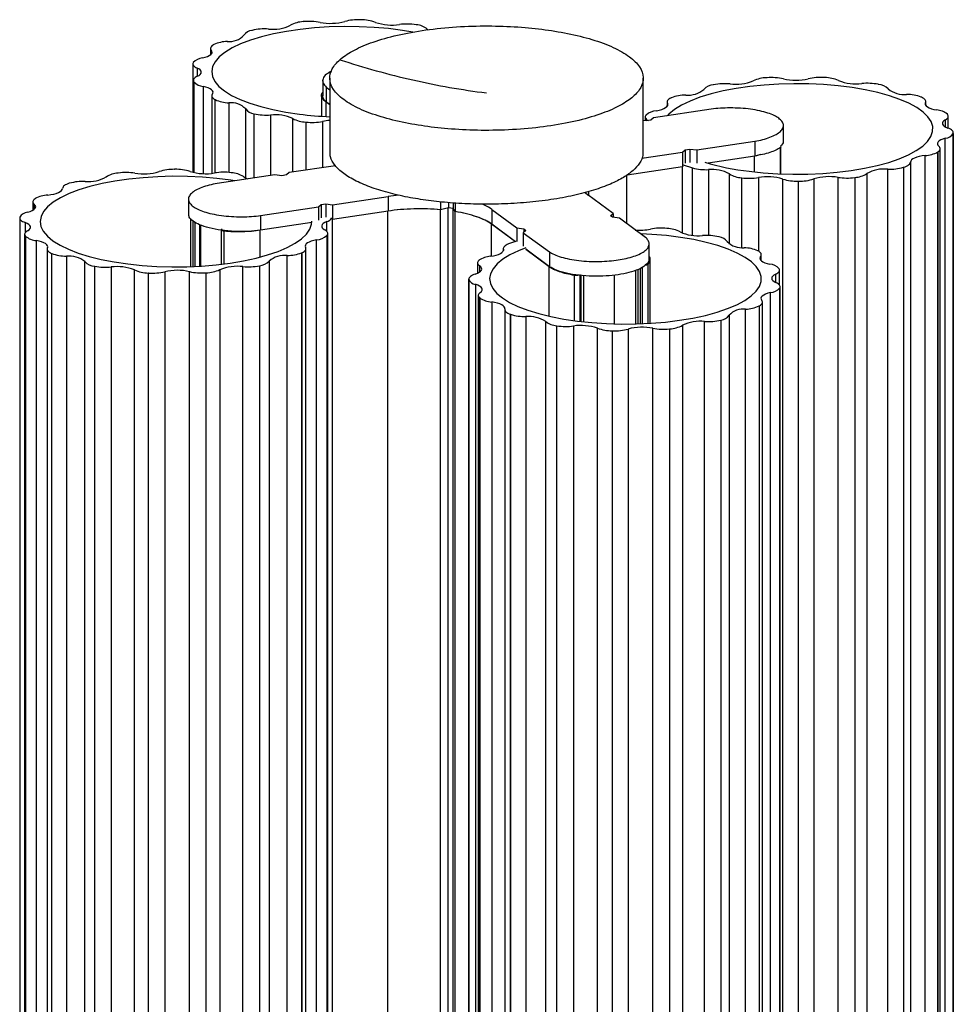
# Paper-space layout '_Dimétrica' of a CAD drawing. Header units: millimetres. Extents: x 5557 to 5757, y 1512 to 1889.
# Tile 2 of 2: x 5568 to 5747, y 1700 to 1889. Entities that reach past the tile are written whole.
import ezdxf

# ---------------------------------------------------------------- set-up
doc = ezdxf.new("R2010")
doc.units = ezdxf.units.MM

psp = doc.layouts.new('_Dimétrica')

# ---------------------------------------------------------------- linework, layer by layer
at = {"color": 7, "linetype": 'Continuous', "lineweight": 25}
for p, q in [((5622.35, 1888.55), (5622.28, 1888.54)), ((5633.32, 1888.91), (5633.25, 1888.91)), ((5643.94, 1887.93), (5643.88, 1887.94)), ((5612.51, 1886.88), (5612.46, 1886.87)), ((5646.01, 1887.12), (5646.17, 1886.97)), ((5605.14, 1884.15), (5605.11, 1884.13)), ((5604.53, 1883.44), (5604.53, 1882.21)), ((5604.68, 1883.08), (5604.68, 1882.36)), ((5601.16, 1880.46), (5601.16, 1859.69)), ((5601.23, 1880.71), (5601.22, 1880.69)), ((5601.96, 1879.66), (5601.96, 1878.06)), ((5711.09, 1877.81), (5711.02, 1877.81)), ((5722.11, 1877.84), (5722.05, 1877.84)), ((5601.24, 1877.29), (5601.24, 1859.67)), ((5601.31, 1877.04), (5601.33, 1877.02)), ((5601.31, 1877.04), (5601.31, 1859.66)), ((5601.33, 1859.65), (5601.33, 1877.02)), ((5603.13, 1876.14), (5603.13, 1859.44)), ((5626, 1877.21), (5626, 1874.39)), ((5626.69, 1875.99), (5627.36, 1875.49)), ((5626.69, 1875.99), (5626.69, 1873.16)), ((5627.36, 1877.73), (5627.36, 1863.58)), ((5687.36, 1863.58), (5687.36, 1877.73)), ((5700.84, 1876.46), (5700.78, 1876.45)), ((5732.42, 1876.54), (5732.37, 1876.55)), ((5604.75, 1874.33), (5604.75, 1859.5)), ((5625.76, 1874.54), (5625.76, 1870.44)), ((5740.62, 1874.08), (5740.58, 1874.1)), ((5605.37, 1873.62), (5605.4, 1873.6)), ((5605.37, 1873.62), (5605.37, 1859.58)), ((5605.4, 1859.59), (5605.4, 1873.6)), ((5608.04, 1873.01), (5608.04, 1859.67)), ((5627.36, 1872.63), (5626.65, 1873.16)), ((5626.65, 1870.4), (5626.65, 1873.16)), ((5627.36, 1872.66), (5626.69, 1873.16)), ((5691.92, 1873.15), (5691.92, 1872.33)), ((5691.98, 1872.91), (5691.98, 1872.43)), ((5692.74, 1873.97), (5692.7, 1873.95)), ((5741.39, 1872.61), (5741.39, 1873.05)), ((5741.45, 1872.52), (5741.45, 1873.27)), ((5611.27, 1858.61), (5611.27, 1871.85)), ((5612.85, 1870.92), (5612.91, 1870.91)), ((5612.85, 1870.92), (5612.85, 1858.62)), ((5612.91, 1858.62), (5612.91, 1870.91)), ((5616.01, 1870.67), (5616.01, 1859.09)), ((5687.74, 1870.29), (5687.74, 1869.57)), ((5687.9, 1870.66), (5687.88, 1870.64)), ((5700.4, 1871.79), (5689.33, 1870.12)), ((5745.61, 1870.8), (5745.59, 1870.82)), ((5745.77, 1868.14), (5745.77, 1870.43)), ((5620.28, 1859.73), (5620.28, 1869.98)), ((5622.76, 1869.31), (5622.82, 1869.3)), ((5622.76, 1869.31), (5622.76, 1860.11)), ((5622.82, 1860.12), (5622.82, 1869.3)), ((5625.98, 1869.45), (5625.98, 1860.59)), ((5687.91, 1869.54), (5687.36, 1869.61)), ((5688.83, 1869.68), (5687.91, 1869.54)), ((5689.33, 1870.12), (5688.83, 1869.68)), ((5714.2, 1865.82), (5714.2, 1868.65)), ((5745.21, 1868.39), (5745.21, 1869.75)), ((5746.7, 1867.14), (5746.71, 1867.17)), ((5746.7, 1867.14), (5746.7, 1578.65)), ((5746.71, 1578.67), (5746.71, 1867.17)), ((5746.72, 1578.78), (5746.72, 1867.28)), ((5697.64, 1863.99), (5708.71, 1865.65)), ((5708.71, 1865.65), (5708.71, 1862.82)), ((5745.19, 1577.71), (5745.19, 1866.21)), ((5687.07, 1862.4), (5694.9, 1863.57)), ((5694.9, 1863.57), (5695.4, 1864.02)), ((5694.9, 1863.57), (5694.9, 1860.75)), ((5695.4, 1864.02), (5696.31, 1864.15)), ((5695.4, 1864.02), (5695.4, 1861.45)), ((5696.31, 1864.15), (5697.64, 1863.99)), ((5696.31, 1864.15), (5696.31, 1861.58)), ((5697.64, 1863.99), (5697.64, 1861.42)), ((5708.71, 1862.82), (5699.8, 1861.48)), ((5708.67, 1859.8), (5708.67, 1862.82)), ((5709.86, 1863.08), (5708.71, 1862.82)), ((5713.63, 1859.41), (5713.63, 1864.44)), ((5713.71, 1859.41), (5713.71, 1864.56)), ((5741.34, 1574.41), (5741.34, 1862.91)), ((5743.76, 1863.6), (5743.79, 1863.62)), ((5743.76, 1863.6), (5743.76, 1575.1)), ((5743.79, 1575.12), (5743.79, 1863.62)), ((5744.19, 1575.71), (5744.19, 1864.21)), ((5628.43, 1860.96), (5619.6, 1859.63)), ((5695.03, 1860.86), (5694.9, 1860.75)), ((5695.03, 1861.12), (5696.81, 1860.54)), ((5738.51, 1861.64), (5738.51, 1573.14)), ((5586.87, 1859.56), (5586.81, 1859.55)), ((5597.7, 1860.26), (5597.63, 1860.26)), ((5616.87, 1859.22), (5605.79, 1857.55)), ((5608.55, 1859.61), (5608.49, 1859.62)), ((5618.19, 1859.05), (5616.87, 1859.22)), ((5619.1, 1859.19), (5618.19, 1859.05)), ((5619.6, 1859.63), (5619.1, 1859.19)), ((5684.24, 1849.86), (5684.24, 1859.15)), ((5694.9, 1860.75), (5684.28, 1859.15)), ((5694.86, 1848.11), (5694.86, 1860.74)), ((5696.81, 1847.63), (5696.81, 1860.54)), ((5699.83, 1860.21), (5699.83, 1847.6)), ((5703.89, 1845.94), (5703.89, 1859.39)), ((5730.15, 1859.46), (5730.15, 1570.96)), ((5734.17, 1571.8), (5734.17, 1860.3)), ((5737.18, 1860.65), (5737.23, 1860.67)), ((5737.18, 1860.65), (5737.18, 1572.15)), ((5737.23, 1572.17), (5737.23, 1860.67)), ((5577.54, 1857.61), (5577.49, 1857.59)), ((5706.17, 1858.65), (5706.24, 1858.64)), ((5706.17, 1858.65), (5706.17, 1845.3)), ((5706.24, 1845.29), (5706.24, 1858.64)), ((5709.42, 1858.69), (5709.42, 1844.6)), ((5714.09, 1569.91), (5714.09, 1858.41)), ((5717.03, 1858), (5717.09, 1858)), ((5717.03, 1858), (5717.03, 1569.5)), ((5717.09, 1569.5), (5717.09, 1858)), ((5720, 1858.43), (5720, 1569.93)), ((5724.66, 1570.23), (5724.66, 1858.73)), ((5727.85, 1858.7), (5727.91, 1858.71)), ((5727.85, 1858.7), (5727.85, 1570.2)), ((5727.91, 1570.21), (5727.91, 1858.71)), ((5640.55, 1855.34), (5638.53, 1855.09)), ((5676.24, 1855.86), (5676.78, 1855.36)), ((5681.58, 1851.82), (5676.78, 1855.36)), ((5676.98, 1855.22), (5676.98, 1856.05)), ((5570.53, 1854.05), (5570.53, 1852.43)), ((5570.79, 1853.58), (5570.79, 1852.62)), ((5570.96, 1854.66), (5570.93, 1854.64)), ((5600.3, 1854.56), (5600.3, 1851.73)), ((5625.18, 1853.08), (5625.68, 1853.52)), ((5625.68, 1853.52), (5626.59, 1853.66)), ((5625.68, 1853.52), (5625.68, 1850.96)), ((5626.59, 1853.66), (5627.91, 1853.49)), ((5626.59, 1853.66), (5626.59, 1851.09)), ((5627.91, 1853.49), (5638.53, 1855.09)), ((5627.91, 1853.49), (5627.91, 1850.67)), ((5638.53, 1855.09), (5638.53, 1852.26)), ((5648.57, 1854.05), (5648.57, 1852.54)), ((5650.06, 1853.9), (5650.06, 1852.91)), ((5651, 1853.81), (5651, 1852.79)), ((5651.38, 1853.8), (5651.38, 1852.18)), ((5614.1, 1851.42), (5625.18, 1853.08)), ((5614.1, 1851.42), (5614.1, 1848.59)), ((5625.18, 1853.08), (5625.18, 1850.51)), ((5638.53, 1852.26), (5627.91, 1850.67)), ((5638.49, 1564.71), (5638.49, 1852.26)), ((5648.53, 1564.98), (5648.53, 1852.54)), ((5650.06, 1852.91), (5648.57, 1852.54)), ((5650.02, 1565.35), (5650.02, 1852.9)), ((5650.96, 1852.79), (5650.05, 1852.9)), ((5651, 1852.79), (5650.06, 1852.91)), ((5651.34, 1852.18), (5650.96, 1852.79)), ((5650.96, 1565.23), (5650.96, 1852.79)), ((5651.38, 1852.18), (5651, 1852.79)), ((5651.34, 1564.63), (5651.34, 1852.18)), ((5658.37, 1852.59), (5663.17, 1849.05)), ((5658.37, 1852.59), (5658.37, 1849.76)), ((5681.08, 1851.38), (5681.58, 1851.82)), ((5681.58, 1851.82), (5681.58, 1851.07)), ((5568, 1850.98), (5568, 1562.48)), ((5568.02, 1851.12), (5568.01, 1851.09)), ((5569.04, 1850.09), (5569.04, 1848.1)), ((5600.71, 1850.86), (5600.71, 1841.67)), ((5601.23, 1841.71), (5601.23, 1850.32)), ((5601.61, 1841.73), (5601.61, 1850.11)), ((5602.49, 1841.79), (5602.49, 1849.64)), ((5602.68, 1841.8), (5602.68, 1849.57)), ((5623.91, 1850.06), (5614.1, 1848.59)), ((5626.79, 1848.38), (5626.79, 1850.25)), ((5627.91, 1850.67), (5627.74, 1850.69)), ((5627.87, 1850.67), (5627.74, 1850.68)), ((5627.89, 1850.67), (5627.87, 1850.67)), ((5627.87, 1563.11), (5627.87, 1850.67)), ((5662.89, 1846.4), (5658.33, 1849.76)), ((5658.33, 1843.66), (5658.33, 1849.76)), ((5662.92, 1846.41), (5658.37, 1849.76)), ((5681.49, 1851.08), (5681.08, 1851.38)), ((5682.81, 1850.91), (5681.49, 1851.08)), ((5687.81, 1847.22), (5682.81, 1850.91)), ((5568.95, 1847.83), (5568.95, 1559.33)), ((5606.56, 1848.67), (5606.56, 1842.13)), ((5606.61, 1848.77), (5606.75, 1848.9)), ((5607.14, 1842.21), (5607.14, 1848.42)), ((5614.06, 1843.52), (5614.06, 1848.59)), ((5626.98, 1559.47), (5626.98, 1847.97)), ((5663.17, 1849.05), (5664.49, 1848.89)), ((5663.17, 1849.05), (5663.17, 1846.48)), ((5664.9, 1848.58), (5664.4, 1848.14)), ((5664.4, 1848.14), (5669.4, 1844.45)), ((5664.4, 1848.14), (5664.4, 1845.57)), ((5664.49, 1848.89), (5664.9, 1848.58)), ((5664.49, 1848.89), (5664.49, 1848.22)), ((5691.96, 1848.95), (5691.9, 1848.96)), ((5569.11, 1847.46), (5569.13, 1847.44)), ((5569.11, 1847.46), (5569.11, 1558.96)), ((5569.13, 1558.94), (5569.13, 1847.44)), ((5571.18, 1846.62), (5571.18, 1558.12)), ((5624.82, 1558.27), (5624.82, 1846.77)), ((5626.82, 1847.6), (5626.84, 1847.62)), ((5626.82, 1847.6), (5626.82, 1559.1)), ((5626.84, 1559.12), (5626.84, 1847.62)), ((5663.12, 1846.51), (5661.6, 1845.98)), ((5688.51, 1843.16), (5688.51, 1845.99)), ((5701.87, 1847.34), (5701.81, 1847.35)), ((5573.27, 1844.99), (5573.27, 1556.49)), ((5574.1, 1844.18), (5574.14, 1844.16)), ((5574.1, 1844.18), (5574.1, 1555.68)), ((5574.14, 1555.66), (5574.14, 1844.16)), ((5621.98, 1844.29), (5622.02, 1844.31)), ((5621.98, 1844.29), (5621.98, 1555.8)), ((5622.02, 1555.81), (5622.02, 1844.31)), ((5622.8, 1556.61), (5622.8, 1845.11)), ((5660.58, 1845.09), (5660.58, 1844.69)), ((5660.6, 1844.97), (5660.6, 1844.73)), ((5669.36, 1841.62), (5664.87, 1844.93)), ((5669.4, 1841.62), (5664.9, 1844.95)), ((5669.4, 1844.45), (5669.4, 1841.62)), ((5709.35, 1844.64), (5709.32, 1844.66)), ((5709.97, 1842.77), (5709.97, 1843.93)), ((5576.93, 1843.65), (5576.93, 1555.15)), ((5580.46, 1554.09), (5580.46, 1842.59)), ((5615.73, 1842.69), (5615.73, 1554.19)), ((5619.22, 1555.27), (5619.22, 1843.77)), ((5655.63, 1842.37), (5655.63, 1840.37)), ((5655.91, 1842.86), (5655.89, 1842.84)), ((5688.28, 1830.82), (5688.28, 1842.08)), ((5688.66, 1830.79), (5688.66, 1843.01)), ((5709.83, 1842.91), (5709.83, 1843.59)), ((5582.3, 1841.72), (5582.36, 1841.71)), ((5582.3, 1841.72), (5582.3, 1553.22)), ((5582.36, 1553.21), (5582.36, 1841.71)), ((5585.51, 1841.57), (5585.51, 1553.07)), ((5589.96, 1552.51), (5589.96, 1841.01)), ((5592.61, 1840.42), (5592.67, 1840.42)), ((5592.61, 1840.42), (5592.61, 1551.92)), ((5592.67, 1551.92), (5592.67, 1840.42)), ((5595.77, 1840.66), (5595.77, 1552.16)), ((5600.52, 1552.18), (5600.52, 1840.68)), ((5603.63, 1840.45), (5603.7, 1840.45)), ((5603.63, 1840.45), (5603.63, 1551.95)), ((5603.7, 1551.95), (5603.7, 1840.45)), ((5606.32, 1841.05), (5606.32, 1552.56)), ((5610.73, 1553.14), (5610.73, 1841.64)), ((5613.88, 1841.8), (5613.94, 1841.81)), ((5613.88, 1841.8), (5613.88, 1553.3)), ((5613.94, 1553.31), (5613.94, 1841.81)), ((5656.04, 1841.78), (5656.04, 1840.6)), ((5669.36, 1832.19), (5669.36, 1841.62)), ((5675.31, 1831.16), (5675.31, 1840.12)), ((5685.96, 1830.67), (5685.96, 1840.96)), ((5686.35, 1841.09), (5686.35, 1830.7)), ((5686.85, 1830.73), (5686.85, 1841.36)), ((5687.22, 1830.75), (5687.22, 1841.58)), ((5712.72, 1838.62), (5712.72, 1840.18)), ((5713.41, 1841.22), (5713.4, 1841.24)), ((5713.48, 1838.06), (5713.48, 1840.97)), ((5653.96, 1839.24), (5653.96, 1839.22)), ((5653.96, 1839.24), (5653.96, 1550.74)), ((5653.96, 1550.72), (5653.96, 1839.22)), ((5655.26, 1838.25), (5655.26, 1549.75)), ((5674.21, 1831.3), (5674.21, 1839.97)), ((5675.45, 1831.15), (5675.45, 1839.95)), ((5675.49, 1831.14), (5675.49, 1839.95)), ((5675.97, 1831.1), (5675.97, 1839.92)), ((5681.89, 1830.72), (5681.89, 1840.02)), ((5711.72, 1548.16), (5711.72, 1836.66)), ((5713.49, 1837.55), (5713.5, 1837.57)), ((5713.49, 1837.55), (5713.49, 1549.05)), ((5713.5, 1549.07), (5713.5, 1837.57)), ((5713.56, 1549.3), (5713.56, 1837.8)), ((5655.78, 1836.12), (5655.78, 1547.63)), ((5656.06, 1835.63), (5656.09, 1835.61)), ((5656.06, 1835.63), (5656.06, 1547.13)), ((5656.09, 1547.11), (5656.09, 1835.61)), ((5658.35, 1834.87), (5658.35, 1546.37)), ((5710.19, 1546.32), (5710.19, 1834.82)), ((5660.87, 1833.43), (5660.87, 1544.93)), ((5706.97, 1545), (5706.97, 1833.5)), ((5709.58, 1834.11), (5709.61, 1834.13)), ((5709.58, 1834.11), (5709.58, 1545.61)), ((5709.61, 1545.63), (5709.61, 1834.13)), ((5661.93, 1832.52), (5661.98, 1832.51)), ((5661.93, 1832.52), (5661.93, 1544.02)), ((5661.98, 1544.01), (5661.98, 1832.51)), ((5664.9, 1832.08), (5664.9, 1543.58)), ((5668.71, 1542.64), (5668.71, 1831.14)), ((5699.12, 1542.62), (5699.12, 1831.12)), ((5702.21, 1831.38), (5702.26, 1831.39)), ((5702.21, 1831.38), (5702.21, 1542.88)), ((5702.26, 1542.89), (5702.26, 1831.39)), ((5703.8, 1832.32), (5703.8, 1543.82)), ((5670.78, 1830.33), (5670.84, 1830.32)), ((5670.78, 1830.33), (5670.78, 1541.83)), ((5670.84, 1541.82), (5670.84, 1830.32)), ((5674.02, 1830.27), (5674.02, 1541.78)), ((5678.6, 1541.35), (5678.6, 1829.85)), ((5681.4, 1829.35), (5681.47, 1829.35)), ((5681.4, 1829.35), (5681.4, 1540.85)), ((5681.47, 1540.85), (5681.47, 1829.35)), ((5684.49, 1829.69), (5684.49, 1541.19)), ((5689.21, 1541.35), (5689.21, 1829.85)), ((5692.37, 1829.71), (5692.44, 1829.72)), ((5692.37, 1829.71), (5692.37, 1541.22)), ((5692.44, 1541.22), (5692.44, 1829.72)), ((5694.88, 1830.4), (5694.88, 1541.9))]:
    psp.add_line(p, q, dxfattribs=at)
at = {"color": 7, "linetype": 'Continuous', "lineweight": 25, "flags": 128}
for points in [[(5643.29, 1886.54), (5641.28, 1886.87), (5638.6, 1887.21), (5635.83, 1887.45), (5632.99, 1887.58), (5630.13, 1887.61), (5627.27, 1887.54), (5624.46, 1887.36), (5621.72, 1887.07), (5619.09, 1886.69), (5616.61, 1886.22), (5614.3, 1885.65), (5612.18, 1885.01), (5610.29, 1884.29), (5608.65, 1883.51), (5607.28, 1882.67), (5606.2, 1881.79), (5605.41, 1880.87), (5604.93, 1879.93), (5604.76, 1878.97), (5604.91, 1878.02), (5605.37, 1877.08), (5606.14, 1876.16), (5607.21, 1875.27), (5608.57, 1874.43), (5610.19, 1873.65), (5612.07, 1872.92), (5614.17, 1872.27), (5616.47, 1871.71), (5618.95, 1871.23), (5621.57, 1870.84), (5621.57, 1870.84)], [(5605.11, 1884.13), (5604.92, 1884.01), (5604.76, 1883.89), (5604.64, 1883.75), (5604.57, 1883.62), (5604.53, 1883.48), (5604.54, 1883.35), (5604.59, 1883.21), (5604.68, 1883.08)], [(5603, 1881.6), (5603.5, 1881.73), (5603.94, 1881.88), (5604.3, 1882.06), (5604.57, 1882.25), (5604.75, 1882.45), (5604.82, 1882.66), (5604.8, 1882.87), (5604.68, 1883.08)], [(5601.22, 1880.69), (5601.17, 1880.56), (5601.16, 1880.42), (5601.2, 1880.28), (5601.27, 1880.15), (5601.39, 1880.02), (5601.54, 1879.89), (5601.73, 1879.77), (5601.96, 1879.66)], [(5602, 1878.08), (5601.78, 1877.96), (5601.59, 1877.84), (5601.44, 1877.71), (5601.33, 1877.58), (5601.27, 1877.45), (5601.24, 1877.31), (5601.26, 1877.17), (5601.31, 1877.04)], [(5602, 1878.08), (5602.33, 1878.26), (5602.57, 1878.45), (5602.72, 1878.66), (5602.76, 1878.87), (5602.71, 1879.08), (5602.55, 1879.29), (5602.3, 1879.48), (5601.96, 1879.66)], [(5604.89, 1874.67), (5605, 1874.88), (5605.01, 1875.09), (5604.92, 1875.3), (5604.74, 1875.5), (5604.46, 1875.69), (5604.09, 1875.87), (5603.65, 1876.02), (5603.13, 1876.14)], [(5707.62, 1859.89), (5710.35, 1859.6), (5713.16, 1859.42), (5716.01, 1859.33), (5718.88, 1859.36), (5721.72, 1859.49), (5724.5, 1859.72), (5727.18, 1860.05), (5729.74, 1860.48), (5732.14, 1861), (5734.36, 1861.6), (5736.36, 1862.28), (5738.13, 1863.04), (5739.64, 1863.85), (5740.87, 1864.71), (5741.81, 1865.61), (5742.44, 1866.54), (5742.77, 1867.49), (5742.78, 1868.45), (5742.47, 1869.4), (5741.85, 1870.33), (5740.93, 1871.23), (5739.72, 1872.1), (5738.22, 1872.91), (5736.47, 1873.67), (5734.48, 1874.35), (5732.27, 1874.96), (5729.88, 1875.49), (5727.33, 1875.92), (5724.65, 1876.26), (5721.88, 1876.5), (5719.04, 1876.63), (5716.18, 1876.66), (5713.32, 1876.58), (5710.51, 1876.4), (5707.77, 1876.12), (5705.14, 1875.74), (5702.66, 1875.27), (5700.35, 1874.7), (5698.23, 1874.06), (5696.34, 1873.34), (5694.7, 1872.56), (5693.33, 1871.72), (5692.25, 1870.84), (5691.95, 1870.53)], [(5604.89, 1874.67), (5604.8, 1874.54), (5604.76, 1874.4), (5604.76, 1874.27), (5604.8, 1874.13), (5604.88, 1874), (5605.01, 1873.87), (5605.17, 1873.74), (5605.37, 1873.62)], [(5741.39, 1873.05), (5741.44, 1873.18), (5741.44, 1873.32), (5741.41, 1873.46), (5741.33, 1873.59), (5741.21, 1873.72), (5741.05, 1873.85), (5740.85, 1873.97), (5740.62, 1874.08)], [(5689.9, 1871.49), (5690.44, 1871.6), (5690.92, 1871.74), (5691.32, 1871.91), (5691.64, 1872.09), (5691.88, 1872.28), (5692.01, 1872.49), (5692.05, 1872.7), (5691.98, 1872.91)], [(5692.7, 1873.95), (5692.48, 1873.83), (5692.29, 1873.71), (5692.13, 1873.59), (5692.02, 1873.46), (5691.95, 1873.32), (5691.92, 1873.19), (5691.93, 1873.05), (5691.98, 1872.91)], [(5741.39, 1873.05), (5741.34, 1872.84), (5741.38, 1872.63), (5741.53, 1872.42), (5741.77, 1872.23), (5742.1, 1872.04), (5742.52, 1871.88), (5743, 1871.75), (5743.54, 1871.64)], [(5687.88, 1870.64), (5687.79, 1870.51), (5687.75, 1870.37), (5687.74, 1870.24), (5687.78, 1870.1), (5687.86, 1869.97), (5687.98, 1869.84), (5688.14, 1869.71), (5688.33, 1869.59)], [(5745.21, 1869.75), (5745.4, 1869.87), (5745.55, 1870), (5745.66, 1870.13), (5745.74, 1870.26), (5745.77, 1870.4), (5745.75, 1870.53), (5745.7, 1870.67), (5745.61, 1870.8)], [(5745.21, 1869.75), (5744.93, 1869.56), (5744.74, 1869.36), (5744.66, 1869.15), (5744.67, 1868.93), (5744.78, 1868.73), (5744.99, 1868.53), (5745.3, 1868.34), (5745.69, 1868.17)], [(5746.71, 1867.17), (5746.72, 1867.3), (5746.69, 1867.44), (5746.62, 1867.57), (5746.51, 1867.7), (5746.36, 1867.83), (5746.17, 1867.95), (5745.94, 1868.07), (5745.69, 1868.17)], [(5745.19, 1866.21), (5744.72, 1866.07), (5744.33, 1865.9), (5744.02, 1865.72), (5743.8, 1865.52), (5743.69, 1865.31), (5743.67, 1865.1), (5743.75, 1864.89), (5743.93, 1864.68)], [(5743.79, 1863.62), (5743.95, 1863.75), (5744.07, 1863.88), (5744.15, 1864.01), (5744.19, 1864.15), (5744.19, 1864.28), (5744.14, 1864.42), (5744.05, 1864.55), (5743.93, 1864.68)], [(5741.34, 1862.91), (5740.75, 1862.84), (5740.2, 1862.73), (5739.71, 1862.59), (5739.29, 1862.43), (5738.96, 1862.25), (5738.71, 1862.06), (5738.56, 1861.85), (5738.51, 1861.64)], [(5737.23, 1860.67), (5737.51, 1860.77), (5737.77, 1860.87), (5737.99, 1860.99), (5738.17, 1861.11), (5738.31, 1861.24), (5738.42, 1861.37), (5738.48, 1861.51), (5738.51, 1861.64)], [(5609.21, 1858.07), (5608.43, 1858.19), (5605.75, 1858.53), (5602.97, 1858.76), (5600.14, 1858.9), (5597.27, 1858.93), (5594.42, 1858.85), (5591.61, 1858.67), (5588.87, 1858.39), (5586.24, 1858.01), (5583.76, 1857.53), (5581.44, 1856.97), (5579.33, 1856.33), (5577.44, 1855.61), (5575.8, 1854.83), (5574.43, 1853.99), (5573.34, 1853.1), (5572.56, 1852.19), (5572.08, 1851.24), (5571.91, 1850.29), (5572.06, 1849.34), (5572.52, 1848.4), (5573.29, 1847.48), (5574.36, 1846.59), (5575.72, 1845.75), (5577.34, 1844.96), (5579.22, 1844.24), (5581.32, 1843.59), (5583.62, 1843.02), (5586.1, 1842.54), (5588.72, 1842.16), (5588.72, 1842.16)], [(5577.49, 1857.59), (5577.21, 1857.49), (5576.95, 1857.39), (5576.73, 1857.27), (5576.55, 1857.15), (5576.41, 1857.02), (5576.3, 1856.89), (5576.24, 1856.75), (5576.22, 1856.62)], [(5573.38, 1855.35), (5573.97, 1855.42), (5574.52, 1855.53), (5575.01, 1855.67), (5575.43, 1855.83), (5575.76, 1856.01), (5576.01, 1856.2), (5576.16, 1856.41), (5576.22, 1856.62)], [(5569.53, 1852.05), (5570, 1852.19), (5570.39, 1852.36), (5570.7, 1852.55), (5570.92, 1852.74), (5571.04, 1852.95), (5571.06, 1853.16), (5570.97, 1853.37), (5570.79, 1853.58)], [(5570.93, 1854.64), (5570.77, 1854.51), (5570.65, 1854.38), (5570.57, 1854.25), (5570.53, 1854.11), (5570.54, 1853.98), (5570.58, 1853.84), (5570.67, 1853.71), (5570.79, 1853.58)], [(5568.01, 1851.09), (5568, 1850.96), (5568.03, 1850.82), (5568.1, 1850.69), (5568.21, 1850.56), (5568.36, 1850.43), (5568.55, 1850.31), (5568.78, 1850.19), (5569.04, 1850.09)], [(5569.51, 1848.51), (5569.79, 1848.7), (5569.98, 1848.91), (5570.06, 1849.11), (5570.05, 1849.33), (5569.94, 1849.53), (5569.73, 1849.73), (5569.42, 1849.92), (5569.04, 1850.09)], [(5588.72, 1842.16), (5591.45, 1841.87), (5594.26, 1841.68), (5597.11, 1841.6), (5599.98, 1841.62), (5602.81, 1841.75), (5605.59, 1841.98), (5608.28, 1842.32), (5610.84, 1842.74), (5613.24, 1843.26), (5615.46, 1843.87), (5617.46, 1844.55), (5619.23, 1845.3), (5620.74, 1846.12), (5621.97, 1846.98), (5622.91, 1847.88), (5623.54, 1848.81), (5623.87, 1849.76), (5623.91, 1850.32)], [(5626.79, 1850.25), (5626.41, 1850.08), (5626.12, 1849.89), (5625.91, 1849.69), (5625.81, 1849.48), (5625.81, 1849.27), (5625.9, 1849.06), (5626.1, 1848.86), (5626.39, 1848.67)], [(5569.51, 1848.51), (5569.32, 1848.39), (5569.17, 1848.26), (5569.06, 1848.13), (5568.98, 1848), (5568.95, 1847.86), (5568.97, 1847.73), (5569.02, 1847.59), (5569.11, 1847.46)], [(5626.84, 1847.62), (5626.93, 1847.75), (5626.97, 1847.89), (5626.98, 1848.02), (5626.94, 1848.16), (5626.86, 1848.29), (5626.74, 1848.42), (5626.59, 1848.55), (5626.39, 1848.67)], [(5674.77, 1831.21), (5677.5, 1830.92), (5680.31, 1830.73), (5683.16, 1830.65), (5686.03, 1830.67), (5688.86, 1830.8), (5691.64, 1831.03), (5694.33, 1831.37), (5696.89, 1831.79), (5699.29, 1832.31), (5701.51, 1832.92), (5703.51, 1833.6), (5705.28, 1834.35), (5706.79, 1835.16), (5708.02, 1836.03), (5708.96, 1836.93), (5709.59, 1837.86), (5709.92, 1838.81), (5709.92, 1839.76), (5709.62, 1840.71), (5709, 1841.65), (5708.08, 1842.55), (5706.86, 1843.41), (5705.37, 1844.23), (5703.62, 1844.98), (5701.63, 1845.67), (5699.42, 1846.28), (5697.03, 1846.81), (5694.48, 1847.24), (5691.8, 1847.58), (5689.02, 1847.81), (5686.95, 1847.92)], [(5573.33, 1845.21), (5573.38, 1845.42), (5573.34, 1845.63), (5573.19, 1845.84), (5572.95, 1846.04), (5572.62, 1846.22), (5572.2, 1846.38), (5571.72, 1846.51), (5571.18, 1846.62)], [(5624.82, 1846.77), (5624.28, 1846.66), (5623.8, 1846.52), (5623.4, 1846.35), (5623.08, 1846.17), (5622.84, 1845.98), (5622.71, 1845.77), (5622.67, 1845.56), (5622.74, 1845.35)], [(5661.6, 1845.98), (5661.34, 1845.87), (5661.12, 1845.76), (5660.93, 1845.64), (5660.79, 1845.51), (5660.68, 1845.38), (5660.61, 1845.25), (5660.58, 1845.11), (5660.6, 1844.97)], [(5573.33, 1845.21), (5573.28, 1845.08), (5573.28, 1844.94), (5573.31, 1844.8), (5573.39, 1844.67), (5573.51, 1844.54), (5573.67, 1844.41), (5573.87, 1844.29), (5574.1, 1844.18)], [(5622.02, 1844.31), (5622.24, 1844.43), (5622.43, 1844.55), (5622.59, 1844.67), (5622.7, 1844.8), (5622.77, 1844.94), (5622.8, 1845.08), (5622.79, 1845.21), (5622.74, 1845.35)], [(5664.9, 1845.21), (5663.49, 1844.66), (5661.85, 1843.87), (5660.48, 1843.04), (5659.39, 1842.15), (5658.61, 1841.23), (5658.13, 1840.29), (5657.96, 1839.34), (5658.11, 1838.39), (5658.57, 1837.44), (5659.34, 1836.52), (5660.41, 1835.64), (5661.77, 1834.8), (5663.39, 1834.01), (5665.27, 1833.29), (5667.37, 1832.64), (5669.67, 1832.07), (5672.15, 1831.59), (5674.77, 1831.21)], [(5658.13, 1843.62), (5658.7, 1843.72), (5659.21, 1843.84), (5659.66, 1843.99), (5660.03, 1844.16), (5660.32, 1844.35), (5660.51, 1844.55), (5660.6, 1844.76), (5660.6, 1844.97)], [(5709.83, 1843.59), (5709.92, 1843.72), (5709.96, 1843.86), (5709.96, 1843.99), (5709.92, 1844.13), (5709.84, 1844.26), (5709.71, 1844.39), (5709.55, 1844.52), (5709.35, 1844.64)], [(5655.89, 1842.84), (5655.76, 1842.71), (5655.68, 1842.57), (5655.63, 1842.44), (5655.63, 1842.3), (5655.67, 1842.17), (5655.76, 1842.03), (5655.88, 1841.9), (5656.04, 1841.78)], [(5709.83, 1843.59), (5709.72, 1843.38), (5709.71, 1843.17), (5709.8, 1842.96), (5709.98, 1842.76), (5710.26, 1842.57), (5710.63, 1842.39), (5711.08, 1842.24), (5711.59, 1842.12)], [(5655.21, 1840.22), (5654.93, 1840.12), (5654.68, 1840.01), (5654.46, 1839.9), (5654.28, 1839.77), (5654.14, 1839.65), (5654.04, 1839.51), (5653.98, 1839.38), (5653.96, 1839.24)], [(5655.21, 1840.22), (5655.63, 1840.38), (5655.98, 1840.55), (5656.23, 1840.75), (5656.39, 1840.95), (5656.46, 1841.16), (5656.42, 1841.37), (5656.28, 1841.58), (5656.04, 1841.78)], [(5712.72, 1840.18), (5712.39, 1840), (5712.15, 1839.81), (5712, 1839.6), (5711.96, 1839.39), (5712.01, 1839.18), (5712.17, 1838.97), (5712.42, 1838.78), (5712.76, 1838.6)], [(5712.72, 1840.18), (5712.94, 1840.3), (5713.13, 1840.42), (5713.28, 1840.55), (5713.39, 1840.68), (5713.46, 1840.81), (5713.48, 1840.95), (5713.47, 1841.09), (5713.41, 1841.22)], [(5656.17, 1836.7), (5656.39, 1836.89), (5656.52, 1837.1), (5656.55, 1837.31), (5656.48, 1837.52), (5656.31, 1837.73), (5656.04, 1837.92), (5655.69, 1838.09), (5655.26, 1838.25)], [(5713.5, 1837.57), (5713.55, 1837.7), (5713.56, 1837.84), (5713.53, 1837.98), (5713.45, 1838.11), (5713.34, 1838.24), (5713.18, 1838.37), (5712.99, 1838.49), (5712.76, 1838.6)], [(5656.17, 1836.7), (5656.01, 1836.57), (5655.9, 1836.44), (5655.82, 1836.3), (5655.78, 1836.17), (5655.79, 1836.03), (5655.84, 1835.9), (5655.93, 1835.76), (5656.06, 1835.63)], [(5711.72, 1836.66), (5711.22, 1836.53), (5710.78, 1836.38), (5710.42, 1836.2), (5710.15, 1836.01), (5709.97, 1835.81), (5709.9, 1835.6), (5709.92, 1835.39), (5710.04, 1835.18)], [(5660.88, 1833.53), (5660.88, 1833.74), (5660.77, 1833.95), (5660.57, 1834.15), (5660.28, 1834.33), (5659.89, 1834.5), (5659.44, 1834.65), (5658.92, 1834.77), (5658.35, 1834.87)], [(5709.61, 1834.13), (5709.81, 1834.25), (5709.96, 1834.37), (5710.08, 1834.51), (5710.15, 1834.64), (5710.19, 1834.78), (5710.18, 1834.91), (5710.13, 1835.05), (5710.04, 1835.18)], [(5660.88, 1833.53), (5660.87, 1833.39), (5660.91, 1833.25), (5660.98, 1833.12), (5661.09, 1832.99), (5661.25, 1832.86), (5661.44, 1832.74), (5661.67, 1832.63), (5661.93, 1832.52)]]:
    psp.add_lwpolyline(points, dxfattribs=at)
at = {"color": 7, "linetype": 'Continuous', "lineweight": 25}
for centre, radius, start, end in [((5616.45, 1894.99), 7.9, 263.835, 295.3963), ((5622.57, 1882.79), 5.76, 92.8304, 118.3058), ((5623.46, 1877.36), 11.24, 79.5056, 95.6844), ((5627.52, 1898.86), 10.64, 259.0839, 284.7716), ((5632.84, 1878.99), 9.93, 87.6417, 105.2424), ((5633.29, 1880.74), 8.17, 69.763, 89.8385), ((5639.28, 1897.64), 9.75, 251.1176, 278.383), ((5642.13, 1876.62), 11.46, 81.1908, 97.1659), ((5643.64, 1884.1), 3.85, 51.8835, 85.4297), ((5608.14, 1888.56), 3.82, 264.09, 316.6953), ((5612.66, 1884.8), 2.08, 95.439, 146.7395), ((5614.93, 1876.57), 10.59, 86.3256, 103.1728), ((5607.96, 1878.01), 6.75, 91.794, 114.6436), ((5603.25, 1878.89), 2.72, 95.2951, 137.9012), ((5711.22, 1870.94), 6.88, 91.6615, 114.2343), ((5711.86, 1867.07), 10.77, 77.4534, 94.1109), ((5721.33, 1867.21), 10.66, 86.1608, 102.9331), ((5721.94, 1870.77), 7.08, 66.4196, 88.5578), ((5603.4, 1878.99), 2.86, 223.6415, 264.7714), ((5701.04, 1873.66), 2.8, 95.2559, 136.9506), ((5702.97, 1865.54), 11.13, 84.7762, 101.0645), ((5705.07, 1885.39), 8.83, 262.936, 292.1369), ((5716.55, 1888.11), 10.78, 257.4354, 282.879), ((5728.08, 1885.61), 8.99, 248.3921, 277.2464), ((5730.28, 1865.54), 11.2, 79.2911, 95.5089), ((5732.16, 1873.6), 2.95, 44.5513, 84.8179), ((5695.58, 1866.63), 7.86, 90.5373, 111.1446), ((5695.94, 1879.25), 4.78, 264.7467, 309.5889), ((5737.34, 1879.55), 4.96, 231.5169, 275.2017), ((5737.75, 1866.55), 8.06, 69.4233, 89.6952), ((5608.23, 1879.96), 6.95, 246.0224, 268.4235), ((5608.44, 1869.04), 3.98, 44.6945, 95.7425), ((5613.06, 1873.11), 2.2, 215.1901, 264.5643), ((5615.27, 1881.35), 10.7, 257.2181, 273.9446), ((5616.9, 1862.65), 8.07, 65.2237, 96.3087), ((5630.51, 1942.68), 72.4, 262.9099, 267.5102), ((5690.2, 1867.93), 3.58, 94.7774, 130.0477), ((5743.24, 1867.91), 3.74, 51.166, 85.3485), ((5623.03, 1875.26), 5.95, 242.4747, 267.3694), ((5623.87, 1880.43), 11.18, 264.6024, 280.8466), ((5627.94, 1859.56), 10.09, 93.2959, 101.227), ((5745, 1868.21), 2.01, 275.4349, 327.9619), ((5741.05, 1868.54), 5.64, 272.9504, 298.7957), ((5713.39, 1909.27), 49.72, 253.3331, 263.3343), ((5587.13, 1854.89), 4.67, 93.8643, 123.2264), ((5588.34, 1848.19), 11.47, 81.3888, 97.3527), ((5591.74, 1869.63), 10.24, 260.5472, 286.9085), ((5597.48, 1851.25), 9.02, 89.0529, 107.8358), ((5597.89, 1851.08), 9.19, 72.6504, 91.1936), ((5603.56, 1869.75), 10.33, 253.4922, 279.7005), ((5607.08, 1848.26), 11.45, 82.9524, 98.936), ((5608.23, 1854.76), 4.86, 57.7247, 86.3077), ((5699.4, 1870.18), 9.98, 254.926, 272.4587), ((5700.52, 1853.19), 7.06, 61.4851, 95.6071), ((5706.49, 1863.5), 4.86, 237.7247, 266.3077), ((5727.59, 1863.37), 4.67, 273.8643, 303.2264), ((5733.51, 1853.46), 6.87, 84.4888, 119.2534), ((5734.55, 1870.13), 9.83, 267.7986, 285.5097), ((5580.17, 1848.13), 9.83, 87.7986, 105.5097), ((5581.21, 1864.8), 6.87, 264.4888, 299.2534), ((5612.56, 1861.24), 2.93, 233.8208, 252.738), ((5707.64, 1870), 11.45, 262.9524, 278.936), ((5711.16, 1848.51), 10.33, 73.4922, 99.7005), ((5716.83, 1867.18), 9.19, 252.6504, 271.1936), ((5717.24, 1867.01), 9.02, 269.0529, 287.8358), ((5722.98, 1848.63), 10.24, 80.5472, 106.9085), ((5726.38, 1870.07), 11.47, 261.3888, 277.3527), ((5573.67, 1849.72), 5.64, 92.9504, 118.7957), ((5569.72, 1850.05), 2.01, 95.4349, 147.9619), ((5626.4, 1851.79), 1.59, 284.3224, 328.1155), ((5686.65, 1859.65), 11.04, 265.8538, 280.9196), ((5690.85, 1837.83), 11.18, 84.6024, 100.8466), ((5691.69, 1843), 5.95, 62.4747, 87.3694), ((5697.82, 1855.61), 8.07, 245.2237, 276.3087), ((5571.48, 1850.35), 3.74, 231.166, 265.3485), ((5624.52, 1850.33), 3.58, 274.7774, 310.0477), ((5699.45, 1836.91), 10.7, 77.2181, 93.9446), ((5701.66, 1845.15), 2.2, 35.1901, 84.5643), ((5706.28, 1849.22), 3.98, 224.6945, 275.7425), ((5576.97, 1851.71), 8.06, 249.4233, 269.6952), ((5619.14, 1851.63), 7.86, 270.5373, 291.1446), ((5706.49, 1838.3), 6.95, 66.0224, 88.4235), ((5577.38, 1838.71), 4.96, 51.5169, 95.2017), ((5582.57, 1844.66), 2.95, 224.5513, 264.8179), ((5613.68, 1844.6), 2.8, 275.2559, 316.9506), ((5618.78, 1839.01), 4.78, 84.7467, 129.5889), ((5658.45, 1839.07), 4.56, 93.9663, 123.8252), ((5711.33, 1839.27), 2.86, 43.6415, 84.7714), ((5584.44, 1852.72), 11.2, 259.2911, 275.5089), ((5586.65, 1832.65), 8.99, 68.3921, 97.2464), ((5592.79, 1847.49), 7.08, 246.4196, 268.5578), ((5593.39, 1851.05), 10.66, 266.1608, 282.9331), ((5598.18, 1830.15), 10.78, 77.4354, 102.879), ((5602.86, 1851.19), 10.77, 257.4534, 274.1109), ((5603.5, 1847.33), 6.88, 271.6615, 294.2343), ((5609.65, 1832.87), 8.83, 82.936, 112.1369), ((5611.75, 1852.72), 11.13, 264.7762, 281.0645), ((5655.4, 1839.79), 1.55, 201.6585, 264.7167), ((5711.47, 1839.37), 2.72, 275.2951, 317.9012), ((5658.66, 1839.6), 4.75, 237.1478, 266.2019), ((5706.58, 1829.7), 3.82, 84.09, 136.6953), ((5706.76, 1840.25), 6.75, 271.794, 294.6436), ((5664.73, 1841.16), 9.08, 252.3547, 271.0427), ((5665.44, 1826.1), 6, 56.9989, 95.2049), ((5671.09, 1834.16), 3.85, 231.8835, 265.4297), ((5698.27, 1823.27), 7.9, 83.835, 115.3963), ((5699.8, 1841.69), 10.59, 266.3256, 283.1728), ((5702.06, 1833.46), 2.08, 275.439, 326.7395), ((5672.59, 1841.64), 11.46, 261.1908, 277.1659), ((5675.44, 1820.62), 9.75, 71.1176, 98.383), ((5681.43, 1837.52), 8.17, 249.763, 269.8385), ((5681.88, 1839.27), 9.93, 267.6417, 285.2424), ((5687.2, 1819.4), 10.64, 79.0839, 104.7716), ((5691.26, 1840.9), 11.24, 259.5056, 275.6844), ((5692.15, 1835.47), 5.76, 272.8304, 298.3058)]:
    psp.add_arc(centre, radius, start, end, dxfattribs=at)
for points, knots in [([(5629.3, 1881.26), (5629.92, 1881.81), (5630.72, 1882.37), (5632.67, 1883.44), (5633.84, 1883.97), (5636.51, 1884.95), (5638.02, 1885.4), (5641.33, 1886.21), (5643.13, 1886.56), (5646.91, 1887.13), (5648.88, 1887.34), (5652.88, 1887.64), (5654.91, 1887.72), (5658.88, 1887.74), (5660.82, 1887.68), (5664.54, 1887.46), (5666.31, 1887.29), (5669.62, 1886.87), (5671.28, 1886.61), (5674.51, 1885.96), (5676.08, 1885.57), (5679.02, 1884.68), (5680.39, 1884.17), (5682.8, 1883.07), (5683.85, 1882.47), (5685.56, 1881.21), (5686.21, 1880.55), (5687.1, 1879.22), (5687.33, 1878.54), (5687.39, 1877.22), (5687.22, 1876.57), (5686.55, 1875.33), (5686.05, 1874.74), (5685.42, 1874.19)], [0, 0, 0, 0, 0.0625, 0.0625, 0.125, 0.125, 0.1875, 0.1875, 0.25, 0.25, 0.3125, 0.3125, 0.375, 0.375, 0.4375, 0.4375, 0.5, 0.5, 0.5625, 0.5625, 0.625, 0.625, 0.6875, 0.6875, 0.75, 0.75, 0.8125, 0.8125, 0.875, 0.875, 0.9375, 0.9375, 1, 1, 1, 1]), ([(5685.42, 1874.19), (5684.8, 1873.64), (5684, 1873.09), (5682.05, 1872.01), (5680.88, 1871.49), (5678.21, 1870.51), (5676.7, 1870.05), (5673.39, 1869.25), (5671.59, 1868.9), (5667.82, 1868.33), (5665.84, 1868.11), (5661.84, 1867.82), (5659.81, 1867.74), (5655.84, 1867.72), (5653.9, 1867.77), (5650.18, 1868), (5648.41, 1868.16), (5645.1, 1868.58), (5643.44, 1868.85), (5640.21, 1869.5), (5638.64, 1869.89), (5635.7, 1870.78), (5634.33, 1871.28), (5631.92, 1872.38), (5630.87, 1872.98), (5629.17, 1874.24), (5628.51, 1874.9), (5627.63, 1876.23), (5627.4, 1876.91), (5627.33, 1878.23), (5627.5, 1878.88), (5628.17, 1880.12), (5628.67, 1880.71), (5629.3, 1881.26)], [0, 0, 0, 0, 0.0625, 0.0625, 0.125, 0.125, 0.1875, 0.1875, 0.25, 0.25, 0.3125, 0.3125, 0.375, 0.375, 0.4375, 0.4375, 0.5, 0.5, 0.5625, 0.5625, 0.625, 0.625, 0.6875, 0.6875, 0.75, 0.75, 0.8125, 0.8125, 0.875, 0.875, 0.9375, 0.9375, 1, 1, 1, 1]), ([(5629.3, 1881.26), (5633.91, 1879.74), (5638.57, 1878.45), (5647.95, 1876.32), (5652.66, 1875.49), (5657.36, 1874.9)], [0, 0, 0, 0, 0.5, 0.5, 1, 1, 1, 1]), ([(5627.71, 1879.05), (5627.36, 1878.87), (5626.53, 1878.43), (5625.98, 1877.64), (5625.95, 1876.78), (5626.45, 1876.24), (5626.69, 1875.99)], [0, 0, 0, 0, 0.2033338, 0.4807598, 0.7488439, 1, 1, 1, 1]), ([(5626.65, 1873.16), (5626.42, 1873.36), (5625.95, 1873.77), (5625.65, 1874.43), (5625.88, 1874.86), (5626, 1875.07)], [0, 0, 0, 0, 0.334952, 0.675046, 1, 1, 1, 1]), ([(5626.69, 1873.16), (5626.43, 1873.41), (5626.01, 1873.82), (5626.06, 1874.24), (5626.08, 1874.39)], [0, 0, 0, 0, 0.641746, 1, 1, 1, 1]), ([(5708.71, 1865.65), (5709.23, 1865.74), (5709.74, 1865.85), (5710.72, 1866.1), (5711.19, 1866.24), (5712.05, 1866.56), (5712.45, 1866.74), (5713.13, 1867.12), (5713.41, 1867.33), (5713.86, 1867.75), (5714.01, 1867.97), (5714.2, 1868.41), (5714.22, 1868.63), (5714.15, 1869.06), (5714.05, 1869.27), (5713.74, 1869.67), (5713.54, 1869.86), (5713.07, 1870.21), (5712.77, 1870.39), (5712.07, 1870.73), (5711.67, 1870.89), (5710.75, 1871.2), (5710.23, 1871.34), (5709.12, 1871.58), (5708.53, 1871.69), (5707.28, 1871.86), (5706.63, 1871.92), (5705.32, 1872), (5704.66, 1872.02), (5703.36, 1872.02), (5702.73, 1872), (5701.52, 1871.92), (5700.94, 1871.86), (5700.4, 1871.79)], [0, 0, 0, 0, 0.0625, 0.0625, 0.125, 0.125, 0.1875, 0.1875, 0.25, 0.25, 0.3125, 0.3125, 0.375, 0.375, 0.4375, 0.4375, 0.5, 0.5, 0.5625, 0.5625, 0.625, 0.625, 0.6875, 0.6875, 0.75, 0.75, 0.8125, 0.8125, 0.875, 0.875, 0.9375, 0.9375, 1, 1, 1, 1]), ([(5714.13, 1865.82), (5714.15, 1865.74), (5714.25, 1865.36), (5713.91, 1865), (5713.63, 1864.71)], [0, 0, 0, 0, 0.211844, 1, 1, 1, 1]), ([(5713.67, 1864.63), (5713.7, 1864.6), (5713.71, 1864.57), (5713.7, 1864.5), (5713.67, 1864.47), (5713.63, 1864.44)], [0, 0, 0, 0, 0.5, 0.5, 1, 1, 1, 1]), ([(5685.42, 1860.05), (5684.85, 1859.6), (5683.68, 1858.69), (5681.12, 1857.42), (5677.92, 1856.24), (5674.09, 1855.23), (5669.76, 1854.43), (5665.09, 1853.88), (5660.28, 1853.59), (5655.52, 1853.56), (5650.98, 1853.78), (5646.72, 1854.2), (5642.68, 1854.82), (5638.86, 1855.66), (5635.34, 1856.73), (5632.3, 1858.01), (5629.89, 1859.45), (5628.26, 1861.01), (5627.42, 1862.4), (5627.44, 1863.27), (5627.45, 1863.58)], [0, 0, 0, 0, 0.052318, 0.107274, 0.16439, 0.223043, 0.282496, 0.341948, 0.400601, 0.457718, 0.512674, 0.564992, 0.617309, 0.672266, 0.729382, 0.788035, 0.847488, 0.90694, 0.965593, 1, 1, 1, 1]), ([(5687.27, 1863.58), (5687.29, 1863.37), (5687.37, 1862.65), (5686.79, 1861.45), (5685.87, 1860.51), (5685.42, 1860.05)], [0, 0, 0, 0, 0.174711, 0.597506, 1, 1, 1, 1]), ([(5713.63, 1864.44), (5713.38, 1864.27), (5713.08, 1864.1), (5712.39, 1863.78), (5712.01, 1863.63), (5711.15, 1863.35), (5710.69, 1863.22), (5709.71, 1863), (5709.2, 1862.9), (5708.67, 1862.82)], [0, 0, 0, 0, 0.25, 0.25, 0.5, 0.5, 0.75, 0.75, 1, 1, 1, 1]), ([(5605.79, 1857.55), (5605.28, 1857.47), (5604.76, 1857.36), (5603.78, 1857.11), (5603.31, 1856.96), (5602.45, 1856.64), (5602.06, 1856.47), (5601.38, 1856.08), (5601.09, 1855.88), (5600.65, 1855.45), (5600.49, 1855.24), (5600.31, 1854.8), (5600.28, 1854.57), (5600.36, 1854.14), (5600.46, 1853.93), (5600.76, 1853.53), (5600.96, 1853.34), (5601.44, 1852.99), (5601.73, 1852.82), (5602.43, 1852.48), (5602.84, 1852.31), (5603.76, 1852.01), (5604.27, 1851.87), (5605.38, 1851.62), (5605.98, 1851.52), (5607.22, 1851.35), (5607.87, 1851.29), (5609.18, 1851.2), (5609.84, 1851.18), (5611.14, 1851.19), (5611.77, 1851.21), (5612.98, 1851.29), (5613.56, 1851.35), (5614.1, 1851.42)], [0, 0, 0, 0, 0.0625, 0.0625, 0.125, 0.125, 0.1875, 0.1875, 0.25, 0.25, 0.3125, 0.3125, 0.375, 0.375, 0.4375, 0.4375, 0.5, 0.5, 0.5625, 0.5625, 0.625, 0.625, 0.6875, 0.6875, 0.75, 0.75, 0.8125, 0.8125, 0.875, 0.875, 0.9375, 0.9375, 1, 1, 1, 1]), ([(5658.37, 1852.59), (5657.96, 1852.88), (5657.44, 1853.25), (5656.63, 1853.55), (5656.46, 1853.61)], [0, 0, 0, 0, 0.7902199, 1, 1, 1, 1]), ([(5614.1, 1848.59), (5613.33, 1848.51), (5611.73, 1848.34), (5609.14, 1848.35), (5606.56, 1848.57), (5604.24, 1849.01), (5602.4, 1849.62), (5601.12, 1850.33), (5600.39, 1851.04), (5600.37, 1851.52), (5600.37, 1851.73)], [0, 0, 0, 0, 0.123236, 0.254779, 0.390905, 0.527031, 0.658574, 0.78181, 0.905046, 1, 1, 1, 1]), ([(5648.53, 1852.54), (5647.72, 1852.61), (5646.88, 1852.66), (5645.17, 1852.71), (5644.3, 1852.71), (5642.58, 1852.67), (5641.72, 1852.62), (5640.06, 1852.47), (5639.25, 1852.38), (5638.49, 1852.26)], [0, 0, 0, 0, 0.25, 0.25, 0.5, 0.5, 0.75, 0.75, 1, 1, 1, 1]), ([(5648.57, 1852.54), (5647.76, 1852.61), (5646.92, 1852.66), (5645.21, 1852.71), (5644.34, 1852.71), (5642.62, 1852.67), (5641.76, 1852.62), (5640.1, 1852.47), (5639.3, 1852.38), (5638.53, 1852.26)], [0, 0, 0, 0, 0.25, 0.25, 0.5, 0.5, 0.75, 0.75, 1, 1, 1, 1]), ([(5658.33, 1849.76), (5657.99, 1850.02), (5657.57, 1850.27), (5656.61, 1850.74), (5656.06, 1850.97), (5654.86, 1851.38), (5654.21, 1851.57), (5652.82, 1851.91), (5652.09, 1852.06), (5651.34, 1852.18)], [0, 0, 0, 0, 0.25, 0.25, 0.5, 0.5, 0.75, 0.75, 1, 1, 1, 1]), ([(5658.37, 1849.76), (5658.03, 1850.02), (5657.61, 1850.27), (5656.65, 1850.74), (5656.1, 1850.97), (5654.9, 1851.38), (5654.25, 1851.57), (5652.86, 1851.91), (5652.13, 1852.06), (5651.38, 1852.18)], [0, 0, 0, 0, 0.25, 0.25, 0.5, 0.5, 0.75, 0.75, 1, 1, 1, 1]), ([(5607.14, 1848.42), (5607.03, 1848.43), (5606.93, 1848.45), (5606.76, 1848.49), (5606.69, 1848.52), (5606.59, 1848.59), (5606.56, 1848.62), (5606.55, 1848.7), (5606.57, 1848.74), (5606.61, 1848.77)], [0, 0, 0, 0, 0.25, 0.25, 0.5, 0.5, 0.75, 0.75, 1, 1, 1, 1]), ([(5614.06, 1848.59), (5613.53, 1848.51), (5612.98, 1848.44), (5611.83, 1848.35), (5611.24, 1848.31), (5610.05, 1848.28), (5609.45, 1848.29), (5608.27, 1848.33), (5607.69, 1848.37), (5607.14, 1848.42)], [0, 0, 0, 0, 0.25, 0.25, 0.5, 0.5, 0.75, 0.75, 1, 1, 1, 1]), ([(5669.4, 1844.45), (5669.66, 1844.28), (5669.98, 1844.11), (5670.73, 1843.78), (5671.17, 1843.62), (5672.13, 1843.34), (5672.66, 1843.2), (5673.81, 1842.98), (5674.42, 1842.88), (5675.69, 1842.73), (5676.35, 1842.68), (5677.67, 1842.62), (5678.34, 1842.61), (5679.63, 1842.64), (5680.26, 1842.67), (5681.46, 1842.77), (5682.03, 1842.84), (5683.08, 1843), (5683.61, 1843.1), (5684.63, 1843.33), (5685.12, 1843.46), (5686.03, 1843.77), (5686.45, 1843.94), (5687.19, 1844.31), (5687.51, 1844.51), (5688.01, 1844.93), (5688.2, 1845.14), (5688.45, 1845.58), (5688.51, 1845.8), (5688.5, 1846.23), (5688.43, 1846.44), (5688.19, 1846.85), (5688.02, 1847.04), (5687.81, 1847.22)], [0, 0, 0, 0, 0.0625, 0.0625, 0.125, 0.125, 0.1875, 0.1875, 0.25, 0.25, 0.3125, 0.3125, 0.375, 0.375, 0.4375, 0.4375, 0.5, 0.5, 0.5625, 0.5625, 0.625, 0.625, 0.6875, 0.6875, 0.75, 0.75, 0.8125, 0.8125, 0.875, 0.875, 0.9375, 0.9375, 1, 1, 1, 1]), ([(5688.42, 1843.16), (5688.44, 1843.03), (5688.5, 1842.59), (5687.85, 1841.88), (5686.55, 1841.1), (5684.73, 1840.49), (5682.59, 1840.06), (5680.21, 1839.81), (5677.64, 1839.76), (5675.02, 1839.94), (5672.64, 1840.35), (5670.69, 1840.91), (5669.82, 1841.39), (5669.4, 1841.62)], [0, 0, 0, 0, 0.045747, 0.144994, 0.244241, 0.340147, 0.429996, 0.519846, 0.615751, 0.714998, 0.814245, 0.910151, 1, 1, 1, 1]), ([(5688.28, 1842.08), (5688.23, 1842.05), (5688.12, 1841.97), (5687.91, 1841.91), (5687.78, 1841.91), (5687.77, 1841.91)], [0, 0, 0, 0, 0.486898, 0.970367, 1, 1, 1, 1]), ([(5688.51, 1843.5), (5688.57, 1843.37), (5688.8, 1842.9), (5688.5, 1842.43), (5688.28, 1842.08)], [0, 0, 0, 0, 0.274014, 1, 1, 1, 1]), ([(5674.21, 1839.97), (5673.69, 1840.05), (5673.18, 1840.15), (5672.22, 1840.38), (5671.76, 1840.51), (5670.93, 1840.79), (5670.55, 1840.95), (5669.88, 1841.27), (5669.6, 1841.45), (5669.36, 1841.62)], [0, 0, 0, 0, 0.25, 0.25, 0.5, 0.5, 0.75, 0.75, 1, 1, 1, 1]), ([(5674.99, 1839.99), (5674.92, 1839.98), (5674.78, 1839.94), (5674.49, 1839.94), (5674.31, 1839.96), (5674.21, 1839.97)], [0, 0, 0, 0, 0.288938, 0.646071, 1, 1, 1, 1])]:
    psp.add_open_spline(points, degree=3, knots=knots, dxfattribs=at)

doc.saveas('drawing.dxf')
